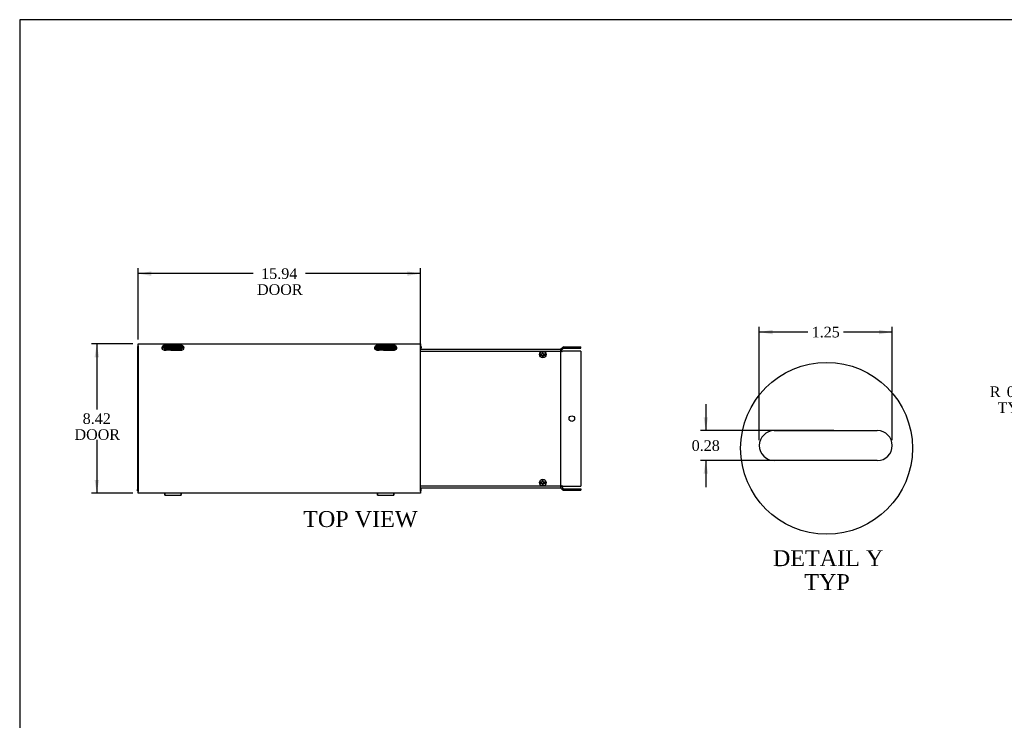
# Model space of a CAD drawing. Header units: inches. Extents: x 0 to 120, y -1 to 80.
# Tile 3 of 7: x 0 to 56, y 40 to 80. Entities that reach past the tile are written whole.
import ezdxf
from ezdxf.enums import TextEntityAlignment as Align
from ezdxf.lldxf.tags import DXFTag

# ---------------------------------------------------------------- set-up
doc = ezdxf.new("R2010")
doc.units = ezdxf.units.IN
doc.header["$MEASUREMENT"] = 0
for name, color, linetype in [('COM55240', 7, 'Continuous'), ('COM55544-4', 7, 'Continuous'), ('COM55545-4', 7, 'Continuous'), ('COM55546-4', 7, 'Continuous'), ('COM55609-4', 7, 'Continuous'), ('Default', 7, 'Continuous'), ('RVT19019', 7, 'Continuous'), ('SCS19491', 7, 'Continuous')]:
    doc.layers.add(name, color=color, linetype=linetype)
doc.styles.add('SEACAD_Times_New_Roman', font='times.ttf')
tags = doc.linetypes.add('CENTER2', pattern=[1.125, 0.75, -0.125, 0.125, -0.125]).pattern_tags.tags
tags[10:11] = [DXFTag(74, 4), DXFTag(75, 0), DXFTag(340, '0'), DXFTag(46, 0.0), DXFTag(50, 0.0), DXFTag(44, 0.0), DXFTag(45, 0.0)]
tags[8:9] = [DXFTag(74, 4), DXFTag(75, 0), DXFTag(340, '0'), DXFTag(46, 0.0), DXFTag(50, 0.0), DXFTag(44, 0.0), DXFTag(45, 0.0)]
tags[6:7] = [DXFTag(74, 4), DXFTag(75, 0), DXFTag(340, '0'), DXFTag(46, 0.0), DXFTag(50, 0.0), DXFTag(44, 0.0), DXFTag(45, 0.0)]
tags[4:5] = [DXFTag(74, 4), DXFTag(75, 0), DXFTag(340, '0'), DXFTag(46, 0.0), DXFTag(50, 0.0), DXFTag(44, 0.0), DXFTag(45, 0.0)]
doc.dimstyles.new('HAMMOND_(STH_-_120x80)', dxfattribs={"dimtxt": 0.6, "dimasz": 0.75, "dimexe": 0.3, "dimexo": 0.3, "dimgap": 0.15, "dimtad": 0, "dimtih": 1, "dimtoh": 1, "dimzin": 0, "dimdsep": 46, "dimtxsty": 'SEACAD_Times_New_Roman', "dimblk1": '_SE_FILLED', "dimblk2": '_SE_FILLED', "dimsah": 1, "dimcen": 0.3, "dimadec": 0, "dimazin": 0, "dimtfac": 0.8, "dimtofl": 0, "dimtmove": 0, "dimatfit": 3, "dimfxl": 1, "dimtolj": 1, "dimtzin": 0, "dimarcsym": 0})

# ---------------------------------------------------------------- blocks, each defined once
blk = doc.blocks.new('SE4')
at = {"layer": 'COM55240', "color": 7, "linetype": 'Continuous'}
for p, q in [((8.588, 61.134), (8.588, 61.077)), ((8.588, 61.134), (8.65, 61.134)), ((8.65, 61.134), (9.525, 61.134)), ((8.65, 61.134), (8.65, 61.077)), ((9.525, 61.134), (9.525, 61.077)), ((9.525, 61.134), (9.588, 61.134)), ((9.588, 61.134), (9.588, 61.077)), ((20.588, 61.134), (20.588, 61.077)), ((20.588, 61.134), (20.65, 61.134)), ((20.65, 61.134), (21.525, 61.134)), ((20.65, 61.134), (20.65, 61.077)), ((21.525, 61.134), (21.525, 61.077)), ((21.525, 61.134), (21.588, 61.134)), ((21.588, 61.134), (21.588, 61.077)), ((8.588, 61.077), (8.65, 61.077)), ((8.65, 61.077), (9.525, 61.077)), ((8.713, 61.077), (8.713, 61.074)), ((8.713, 60.989), (8.713, 61.074)), ((8.963, 60.989), (8.713, 60.989)), ((8.963, 61.074), (8.963, 61.077)), ((8.963, 61.074), (8.963, 60.989)), ((9.525, 61.077), (9.588, 61.077)), ((20.588, 61.077), (20.65, 61.077)), ((20.65, 61.077), (21.525, 61.077)), ((20.713, 61.077), (20.713, 61.074)), ((20.713, 60.989), (20.713, 61.074)), ((20.963, 60.989), (20.713, 60.989)), ((20.963, 61.074), (20.963, 61.077)), ((20.963, 61.074), (20.963, 60.989)), ((21.525, 61.077), (21.588, 61.077))]:
    blk.add_line(p, q, dxfattribs=at)
at = {"layer": 'COM55544-4', "color": 7, "linetype": 'Continuous'}
for p, q in [((7.088, 61.206), (7.119, 61.206)), ((7.088, 61.206), (7.088, 61.134)), ((7.088, 61.134), (7.119, 61.134)), ((7.088, 61.134), (7.088, 61.098)), ((7.088, 61.098), (7.088, 53.17)), ((8.463, 61.134), (8.588, 61.134)), ((8.495, 61.206), (9.681, 61.206)), ((9.588, 61.134), (9.712, 61.134)), ((20.463, 61.134), (20.588, 61.134)), ((20.495, 61.206), (21.681, 61.206)), ((21.588, 61.134), (21.712, 61.134)), ((23.057, 61.206), (23.088, 61.206)), ((23.057, 61.134), (23.088, 61.134)), ((23.088, 61.206), (23.088, 61.134)), ((23.088, 61.098), (23.088, 61.134)), ((23.088, 61.05), (23.088, 61.098)), ((7.088, 53.17), (7.088, 53.134)), ((7.088, 53.062), (7.088, 53.134)), ((7.119, 53.134), (7.088, 53.134)), ((7.119, 53.062), (7.088, 53.062)), ((8.627, 52.82), (9.548, 52.82)), ((20.627, 52.82), (21.548, 52.82)), ((23.088, 53.134), (23.057, 53.134)), ((23.088, 53.062), (23.057, 53.062)), ((23.088, 53.17), (23.088, 53.218)), ((23.088, 53.134), (23.088, 53.17)), ((23.088, 53.062), (23.088, 53.134))]:
    blk.add_line(p, q, dxfattribs=at)
for points, knots in [([(8.609, 52.921), (8.611, 52.907), (8.612, 52.894), (8.615, 52.867), (8.617, 52.854), (8.621, 52.833), (8.622, 52.826), (8.626, 52.819), (8.628, 52.819), (8.632, 52.824), (8.634, 52.83), (8.637, 52.849), (8.639, 52.861), (8.643, 52.889), (8.644, 52.905), (8.646, 52.921)], [0.1591307, 0.1591307, 0.1591307, 0.1591307, 0.25, 0.25, 0.375, 0.375, 0.5, 0.5, 0.625, 0.625, 0.75, 0.75, 0.875, 0.875, 0.9834387, 0.9834387, 0.9834387, 0.9834387]), ([(8.616, 52.92), (8.617, 52.916), (8.618, 52.913), (8.621, 52.902), (8.622, 52.897), (8.626, 52.891), (8.628, 52.891), (8.632, 52.895), (8.634, 52.9), (8.637, 52.91), (8.638, 52.915), (8.639, 52.92)], [0.3207076, 0.3207076, 0.3207076, 0.3207076, 0.375, 0.375, 0.5, 0.5, 0.625, 0.625, 0.75, 0.75, 0.820707, 0.820707, 0.820707, 0.820707]), ([(9.53, 52.921), (9.532, 52.905), (9.533, 52.889), (9.537, 52.861), (9.539, 52.849), (9.542, 52.83), (9.544, 52.824), (9.548, 52.819), (9.55, 52.819), (9.553, 52.826), (9.555, 52.833), (9.559, 52.854), (9.561, 52.867), (9.564, 52.894), (9.565, 52.907), (9.567, 52.921)], [0.0165613, 0.0165613, 0.0165613, 0.0165613, 0.125, 0.125, 0.25, 0.25, 0.375, 0.375, 0.5, 0.5, 0.625, 0.625, 0.75, 0.75, 0.8408693, 0.8408693, 0.8408693, 0.8408693]), ([(9.537, 52.92), (9.538, 52.915), (9.539, 52.91), (9.542, 52.9), (9.544, 52.895), (9.548, 52.891), (9.55, 52.891), (9.553, 52.897), (9.555, 52.902), (9.558, 52.913), (9.559, 52.916), (9.56, 52.92)], [0.179293, 0.179293, 0.179293, 0.179293, 0.25, 0.25, 0.375, 0.375, 0.5, 0.5, 0.625, 0.625, 0.6792924, 0.6792924, 0.6792924, 0.6792924]), ([(20.609, 52.921), (20.611, 52.907), (20.612, 52.894), (20.615, 52.867), (20.617, 52.854), (20.621, 52.833), (20.622, 52.826), (20.626, 52.819), (20.628, 52.819), (20.632, 52.824), (20.634, 52.83), (20.637, 52.849), (20.639, 52.861), (20.643, 52.889), (20.644, 52.905), (20.646, 52.921)], [0.1591307, 0.1591307, 0.1591307, 0.1591307, 0.25, 0.25, 0.375, 0.375, 0.5, 0.5, 0.625, 0.625, 0.75, 0.75, 0.875, 0.875, 0.9834387, 0.9834387, 0.9834387, 0.9834387]), ([(20.616, 52.92), (20.617, 52.916), (20.618, 52.913), (20.621, 52.902), (20.622, 52.897), (20.626, 52.891), (20.628, 52.891), (20.632, 52.895), (20.634, 52.9), (20.637, 52.91), (20.638, 52.915), (20.639, 52.92)], [0.3207076, 0.3207076, 0.3207076, 0.3207076, 0.375, 0.375, 0.5, 0.5, 0.625, 0.625, 0.75, 0.75, 0.820707, 0.820707, 0.820707, 0.820707]), ([(21.53, 52.921), (21.532, 52.905), (21.533, 52.889), (21.537, 52.861), (21.539, 52.849), (21.542, 52.83), (21.544, 52.824), (21.548, 52.819), (21.55, 52.819), (21.553, 52.826), (21.555, 52.833), (21.559, 52.854), (21.561, 52.867), (21.564, 52.894), (21.565, 52.907), (21.567, 52.921)], [0.0165613, 0.0165613, 0.0165613, 0.0165613, 0.125, 0.125, 0.25, 0.25, 0.375, 0.375, 0.5, 0.5, 0.625, 0.625, 0.75, 0.75, 0.8408693, 0.8408693, 0.8408693, 0.8408693]), ([(21.537, 52.92), (21.538, 52.915), (21.539, 52.91), (21.542, 52.9), (21.544, 52.895), (21.548, 52.891), (21.55, 52.891), (21.553, 52.897), (21.555, 52.902), (21.558, 52.913), (21.559, 52.916), (21.56, 52.92)], [0.179293, 0.179293, 0.179293, 0.179293, 0.25, 0.25, 0.375, 0.375, 0.5, 0.5, 0.625, 0.625, 0.6792924, 0.6792924, 0.6792924, 0.6792924])]:
    blk.add_open_spline(points, degree=3, knots=knots, dxfattribs=at)
at = {"layer": 'COM55545-4', "color": 7, "linetype": 'Continuous'}
for p, q in [((7.119, 61.346), (23.057, 61.346)), ((7.119, 61.238), (7.119, 61.346)), ((7.119, 61.238), (7.119, 53.03)), ((8.588, 61.244), (8.539, 61.238)), ((9.588, 61.256), (8.588, 61.256)), ((9.588, 61.244), (8.588, 61.244)), ((9.637, 61.238), (9.588, 61.244)), ((21.588, 61.268), (20.588, 61.268)), ((21.588, 61.248), (20.588, 61.248)), ((23.057, 61.346), (23.057, 61.238)), ((23.057, 53.03), (23.057, 61.238)), ((8.588, 60.998), (8.713, 60.998)), ((8.963, 60.998), (9.588, 60.998)), ((20.588, 60.998), (20.713, 60.998)), ((20.963, 60.998), (21.588, 60.998)), ((7.119, 52.922), (7.119, 53.03)), ((23.057, 52.922), (7.119, 52.922)), ((23.057, 53.03), (23.057, 52.922))]:
    blk.add_line(p, q, dxfattribs=at)
for centre, radius, start, end in [((8.588, 61.123), 0.125, 113.0739, 270), ((8.59, 61.178), 0.0783, 91.2047, 130.2736), ((9.586, 61.178), 0.0783, 49.7264, 88.7953), ((9.588, 61.123), 0.125, 270, 66.9261), ((20.588, 61.123), 0.125, 113.0739, 270), ((20.588, 61.123), 0.125, 90, 113.0739), ((21.588, 61.123), 0.125, 66.9261, 90), ((21.588, 61.123), 0.125, 270, 66.9261)]:
    blk.add_arc(centre, radius, start, end, dxfattribs=at)
for points, knots in [([(20.588, 61.268), (20.583, 61.268), (20.578, 61.267), (20.569, 61.264), (20.564, 61.261), (20.556, 61.256), (20.552, 61.252), (20.545, 61.246), (20.542, 61.242), (20.539, 61.238)], [0, 0, 0, 0, 0.25, 0.25, 0.5, 0.5, 0.75, 0.75, 1, 1, 1, 1]), ([(21.637, 61.238), (21.631, 61.246), (21.624, 61.253), (21.612, 61.261), (21.607, 61.264), (21.598, 61.267), (21.593, 61.268), (21.588, 61.268)], [0, 0, 0, 0, 0.5, 0.5, 0.75, 0.75, 1, 1, 1, 1])]:
    blk.add_open_spline(points, degree=3, knots=knots, dxfattribs=at)
at = {"layer": 'COM55546-4', "color": 7, "linetype": 'Continuous'}
for p, q in [((30.974, 61.06), (31.056, 61.143)), ((31.024, 61.01), (31.107, 61.092)), ((31.133, 61.175), (32.088, 61.175)), ((31.133, 61.103), (32.088, 61.103)), ((32.088, 61.103), (32.088, 61.175)), ((20.487, 61.05), (20.713, 61.05)), ((20.963, 61.05), (21.689, 61.05)), ((23.057, 61.05), (30.948, 61.05)), ((30.948, 61.05), (30.948, 60.942)), ((31.011, 60.939), (30.992, 60.92)), ((31.011, 60.939), (31.062, 60.939)), ((31.062, 60.939), (31.024, 60.902)), ((31.107, 60.939), (31.062, 60.939)), ((31.133, 60.939), (31.107, 60.939)), ((32.088, 60.939), (31.133, 60.939)), ((32.088, 60.939), (32.088, 53.329)), ((30.948, 53.326), (30.948, 53.218)), ((30.992, 53.348), (31.011, 53.329)), ((31.011, 53.329), (31.062, 53.329)), ((31.024, 53.366), (31.062, 53.329)), ((31.062, 53.329), (31.107, 53.329)), ((31.107, 53.329), (31.133, 53.329)), ((31.133, 53.329), (32.088, 53.329)), ((30.948, 53.218), (23.057, 53.218)), ((30.974, 53.207), (31.056, 53.125)), ((31.024, 53.258), (31.107, 53.175)), ((31.133, 53.165), (32.088, 53.165)), ((31.133, 53.093), (32.088, 53.093)), ((32.088, 53.165), (32.088, 53.093))]:
    blk.add_line(p, q, dxfattribs=at)
blk.add_circle((31.588, 57.134), 0.156, dxfattribs=at)
for centre, radius, start, end in [((31.133, 61.067), 0.108, 90, 135), ((31.133, 61.067), 0.036, 90, 135), ((30.948, 61.086), 0.036, 270, 315), ((30.948, 61.086), 0.108, 270, 315), ((30.691, 60.364), 0.632, 58.2238, 64.5294), ((30.691, 53.904), 0.632, 295.4706, 301.7762), ((30.948, 53.182), 0.108, 45, 90), ((30.948, 53.182), 0.036, 45, 90), ((31.133, 53.201), 0.108, 225, 270), ((31.133, 53.201), 0.036, 225, 270)]:
    blk.add_arc(centre, radius, start, end, dxfattribs=at)
at = {"layer": 'COM55609-4', "color": 7, "linetype": 'Continuous'}
for p, q in [((23.057, 60.942), (30.963, 60.942)), ((30.963, 53.326), (30.963, 60.942)), ((30.963, 53.326), (23.057, 53.326))]:
    blk.add_line(p, q, dxfattribs=at)
at = {"layer": 'RVT19019', "color": 7, "linetype": 'Continuous'}
for p, q in [((21.193, 61.246), (20.983, 61.246)), ((9.025, 61.077), (9.025, 60.998)), ((9.15, 60.998), (9.15, 61.077)), ((21.025, 61.077), (21.025, 61.05)), ((21.15, 61.05), (21.15, 61.077))]:
    blk.add_line(p, q, dxfattribs=at)
for centre, start, end in [((8.983, 61.226), 114.6096, 270), ((9.193, 61.226), 270, 65.3904), ((20.983, 61.226), 90, 270), ((21.193, 61.226), 270, 90)]:
    blk.add_arc(centre, 0.02, start, end, dxfattribs=at)
at = {"layer": 'SCS19491', "color": 7, "linetype": 'Continuous'}
for p, q in [((29.858, 60.776), (29.767, 60.776)), ((29.767, 60.716), (29.858, 60.716)), ((29.915, 60.776), (29.858, 60.776)), ((29.858, 60.716), (29.917, 60.716)), ((29.971, 60.87), (29.911, 60.868)), ((29.911, 60.868), (29.912, 60.836)), ((29.912, 60.836), (29.915, 60.776)), ((29.917, 60.716), (29.919, 60.653)), ((29.919, 60.653), (29.92, 60.624)), ((29.92, 60.624), (29.98, 60.627)), ((29.972, 60.841), (29.971, 60.87)), ((29.975, 60.776), (29.972, 60.841)), ((30.043, 60.776), (29.975, 60.776)), ((29.977, 60.716), (30.043, 60.716)), ((29.979, 60.653), (29.977, 60.716)), ((29.98, 60.627), (29.979, 60.653)), ((30.134, 60.776), (30.043, 60.776)), ((30.043, 60.716), (30.134, 60.716)), ((29.858, 53.552), (29.767, 53.552)), ((29.767, 53.492), (29.858, 53.492)), ((29.915, 53.552), (29.858, 53.552)), ((29.858, 53.492), (29.917, 53.492)), ((29.971, 53.646), (29.911, 53.644)), ((29.911, 53.644), (29.912, 53.612)), ((29.912, 53.612), (29.915, 53.552)), ((29.917, 53.492), (29.919, 53.429)), ((29.919, 53.429), (29.92, 53.4)), ((29.92, 53.4), (29.98, 53.403)), ((29.972, 53.617), (29.971, 53.646)), ((29.975, 53.552), (29.972, 53.617)), ((30.043, 53.552), (29.975, 53.552)), ((29.977, 53.492), (30.043, 53.492)), ((29.979, 53.429), (29.977, 53.492)), ((29.98, 53.403), (29.979, 53.429)), ((30.134, 53.552), (30.043, 53.552)), ((30.043, 53.492), (30.134, 53.492))]:
    blk.add_line(p, q, dxfattribs=at)
for centre in [(29.95, 60.746), (29.95, 53.522)]:
    blk.add_circle(centre, 0.187, dxfattribs=at)
for centre, start, end in [((29.95, 60.746), 170.7303, 189.2697), ((29.95, 60.746), 350.7303, 9.2697), ((29.95, 53.522), 170.7303, 189.2697), ((29.95, 53.522), 350.7303, 9.2697)]:
    blk.add_arc(centre, 0.186, start, end, dxfattribs=at)
blk = doc.blocks.new('DMBLK2044')
at = {"layer": 'Default', "linetype": 'Continuous', "transparency": 16777216}
for points in [[(7.869, 65.438), (7.119, 65.313), (7.869, 65.188)], [(22.307, 65.438), (22.307, 65.188), (23.057, 65.313)]]:
    blk.add_hatch(color=7, dxfattribs=at).paths.add_polyline_path(points)
at = {"layer": 'Default', "color": 7, "linetype": 'Continuous', "transparency": 16777216}
for p, q in [((7.119, 61.592), (7.119, 65.613)), ((23.057, 57.434), (23.057, 65.613)), ((13.62, 65.313), (7.119, 65.313)), ((23.057, 65.313), (16.556, 65.313))]:
    blk.add_line(p, q, dxfattribs=at)
at = {"layer": 'Default', "color": 7, "linetype": 'Continuous', "transparency": 16777216, "style": 'SEACAD_Times_New_Roman'}
for s, p in [('15.94', (14.064, 65.613)), ('DOOR', (13.83, 64.713))]:
    blk.add_text(s, height=0.6, dxfattribs=at).set_placement(p, align=Align.TOP_LEFT)
blk = doc.blocks.new('_SE_FILLED')
at = {"color": 0}
blk.add_line((0, 0), (-1, 0), dxfattribs=at)
blk.add_solid([(0, 0), (-1, -0.1665), (-1, 0.1665), (0, 0)], dxfattribs=at)
blk = doc.blocks.new('DMBLK2045')
at = {"layer": 'Default', "linetype": 'Continuous', "transparency": 16777216}
for points in [[(4.668, 60.596), (4.918, 60.596), (4.793, 61.346)], [(4.668, 53.672), (4.793, 52.922), (4.918, 53.672)]]:
    blk.add_hatch(color=7, dxfattribs=at).paths.add_polyline_path(points)
at = {"layer": 'Default', "color": 7, "linetype": 'Continuous', "transparency": 16777216}
for p, q in [((6.819, 61.346), (4.493, 61.346)), ((4.793, 61.346), (4.793, 57.644)), ((4.793, 55.934), (4.793, 52.922)), ((6.819, 52.922), (4.493, 52.922))]:
    blk.add_line(p, q, dxfattribs=at)
at = {"layer": 'Default', "color": 7, "linetype": 'Continuous', "transparency": 16777216, "style": 'SEACAD_Times_New_Roman'}
for s, p in [('8.42', (3.997, 57.434)), ('DOOR', (3.535, 56.534))]:
    blk.add_text(s, height=0.6, dxfattribs=at).set_placement(p, align=Align.TOP_LEFT)
blk = doc.blocks.new('DMBLK2059')
at = {"layer": 'Default', "linetype": 'Continuous', "transparency": 16777216}
blk.add_hatch(color=7, dxfattribs=at).paths.add_polyline_path([(60.137, 56.925), (60.797, 56.547), (60.295, 57.118)])
at = {"layer": 'Default', "color": 7, "linetype": 'Continuous', "transparency": 16777216}
for p, q in [((58.223, 58.65), (57.923, 58.65)), ((60.797, 56.547), (58.223, 58.65))]:
    blk.add_line(p, q, dxfattribs=at)
at = {"layer": 'Default', "color": 7, "linetype": 'Continuous', "transparency": 16777216, "style": 'SEACAD_Times_New_Roman'}
for s, p in [('R', (55.164, 58.95)), ('0.16', (56.121, 58.95)), ('TYP', (55.6, 58.05))]:
    blk.add_text(s, height=0.6, dxfattribs=at).set_placement(p, align=Align.TOP_LEFT)
blk = doc.blocks.new('SE13')
at = {"layer": 'COM55546-4', "color": 7, "linetype": 'Continuous'}
for p, q in [((43.005, 56.455), (48.819, 56.455)), ((48.819, 54.769), (43.005, 54.769))]:
    blk.add_line(p, q, dxfattribs=at)
for centre, start, end in [((43.005, 55.612), 90, 270), ((48.819, 55.612), 270, 90)]:
    blk.add_arc(centre, 0.843, start, end, dxfattribs=at)
blk = doc.blocks.new('DMBLK2063')
at = {"layer": 'Default', "linetype": 'Continuous', "transparency": 16777216}
for points in [[(42.912, 62.139), (42.162, 62.014), (42.912, 61.889)], [(48.912, 62.139), (48.912, 61.889), (49.662, 62.014)]]:
    blk.add_hatch(color=7, dxfattribs=at).paths.add_polyline_path(points)
at = {"layer": 'Default', "color": 7, "linetype": 'Continuous', "transparency": 16777216}
for p, q in [((42.162, 55.912), (42.162, 62.314)), ((49.662, 55.912), (49.662, 62.314)), ((44.906, 62.014), (42.162, 62.014)), ((49.662, 62.014), (46.919, 62.014))]:
    blk.add_line(p, q, dxfattribs=at)
at = {"layer": 'Default', "color": 7, "linetype": 'Continuous', "transparency": 16777216, "style": 'SEACAD_Times_New_Roman'}
blk.add_text('1.25', height=0.6, dxfattribs=at).set_placement((45.116, 62.314), align=Align.TOP_LEFT)
blk = doc.blocks.new('DMBLK2064')
at = {"layer": 'Default', "linetype": 'Continuous', "transparency": 16777216}
for points in [[(39.019, 57.205), (39.144, 56.455), (39.269, 57.205)], [(39.019, 54.019), (39.269, 54.019), (39.144, 54.769)]]:
    blk.add_hatch(color=7, dxfattribs=at).paths.add_polyline_path(points)
at = {"layer": 'Default', "color": 7, "linetype": 'Continuous', "transparency": 16777216}
for p, q in [((39.144, 57.955), (39.144, 56.455)), ((46.358, 56.455), (38.844, 56.455)), ((46.431, 54.769), (38.844, 54.769)), ((39.144, 54.769), (39.144, 53.269))]:
    blk.add_line(p, q, dxfattribs=at)
at = {"layer": 'Default', "color": 7, "linetype": 'Continuous', "transparency": 16777216, "style": 'SEACAD_Times_New_Roman'}
blk.add_text('0.28', height=0.6, dxfattribs=at).set_placement((38.348, 55.912), align=Align.TOP_LEFT)
blk = doc.blocks.new('BORDER')
at = {"layer": 'Default', "color": 7, "linetype": 'Continuous'}
for p, q in [((0, 27.86), (-41.86, 27.86)), ((-41.86, 27.86), (-41.86, 0))]:
    blk.add_line(p, q, dxfattribs=at)

msp = doc.modelspace()

# ---------------------------------------------------------------- linework, layer by layer
at = {"color": 7, "linetype": 'CENTER2'}
msp.add_circle((45.956, 55.457), 4.846, dxfattribs=at)

# ---------------------------------------------------------------- block references
at = {"layer": 'Default', "color": 7, "xscale": 2.85, "yscale": 2.85, "zscale": 2.85}
msp.add_blockref('BORDER', (119.744, 0.233), dxfattribs=at)
at = {"layer": 'Default'}
for name in ['SE4', 'SE13']:
    msp.add_blockref(name, (0, 0), dxfattribs=at)

# ---------------------------------------------------------------- texts
at = {"layer": 'Default', "color": 7, "linetype": 'Continuous', "style": 'SEACAD_Times_New_Roman'}
for s, p in [('TOP VIEW', (16.432, 51.919)), ('DETAIL Y', (42.928, 49.711)), ('TYP', (44.698, 48.361))]:
    msp.add_text(s, height=0.9, dxfattribs=at).set_placement(p, align=Align.TOP_LEFT)

# ---------------------------------------------------------------- dimensions: what is measured, and where the dimension line sits
at = {"layer": 'Default', "color": 7, "linetype": 'Continuous'}
dim = msp.add_linear_dim(base=(7.119, 65.313), p1=(23.057, 57.134), p2=(7.119, 61.292), text='\\A1;<>\\PDOOR', dimstyle='HAMMOND_(STH_-_120x80)', dxfattribs=at)
dim.commit()
dim.dimension.update_dxf_attribs({"geometry": 'DMBLK2044', "text_midpoint": (15.088, 65.313), "dimtype": 160})
dim = msp.add_linear_dim(base=(42.162, 62.014), p1=(49.662, 55.612), p2=(42.162, 55.612), text='\\A1;<>', dimstyle='HAMMOND_(STH_-_120x80)', override={"dimlfac": 0.166667}, dxfattribs=at)
dim.commit()
dim.dimension.update_dxf_attribs({"geometry": 'DMBLK2063', "text_midpoint": (45.912, 62.014), "dimtype": 160})
dim = msp.add_linear_dim(base=(4.793, 61.346), p1=(23.057, 61.346), p2=(23.057, 52.922), angle=270, text='\\A1;<>\\PDOOR', dimstyle='HAMMOND_(STH_-_120x80)', dxfattribs=at)
dim.commit()
dim.dimension.update_dxf_attribs({"geometry": 'DMBLK2045', "text_midpoint": (4.793, 57.134), "dimtype": 161})
dim = msp.add_radius_dim(center=(61.885, 55.657), mpoint=(60.797, 56.547), text='\\A1;<>\\PTYP', dimstyle='HAMMOND_(STH_-_120x80)', override={"dimlfac": 0.111111}, dxfattribs=at)
dim.commit()
dim.dimension.update_dxf_attribs({"geometry": 'DMBLK2059', "text_midpoint": (57.923, 58.65), "dimtype": 164})
dim = msp.add_linear_dim(base=(39.144, 56.455), p1=(48.819, 56.455), p2=(48.819, 54.769), angle=270, text='\\A1;<>', dimstyle='HAMMOND_(STH_-_120x80)', override={"dimlfac": 0.166667}, dxfattribs=at)
dim.commit()
dim.dimension.update_dxf_attribs({"geometry": 'DMBLK2064', "text_midpoint": (39.144, 55.612), "dimtype": 161})

doc.saveas('drawing.dxf')
